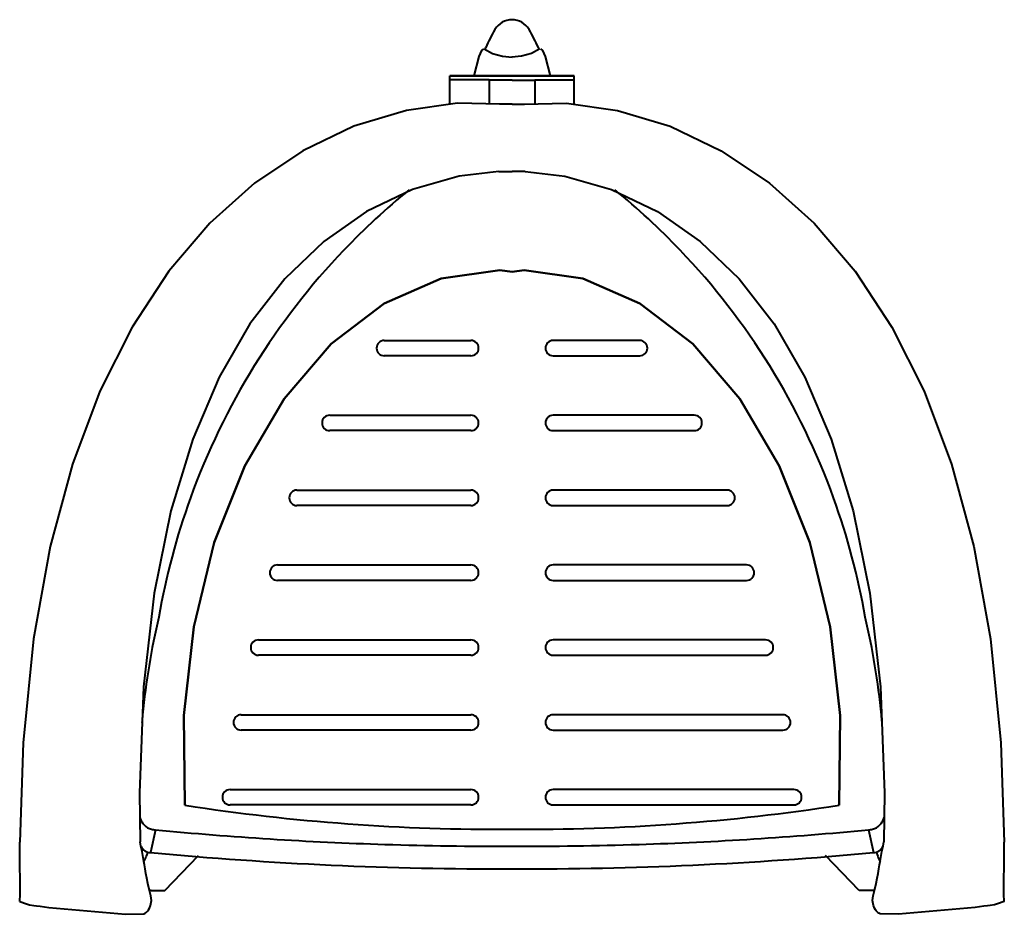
# Model space of a CAD drawing. Header units: millimetres. Extents: x -368 to 368, y -339 to 330.
import ezdxf

# ---------------------------------------------------------------- set-up
doc = ezdxf.new("R2010")
doc.units = ezdxf.units.MM
doc.layers.add('G-PLANOTM', color=6, linetype='Continuous', lineweight=40)

msp = doc.modelspace()

# ---------------------------------------------------------------- linework, layer by layer
at = {"layer": 'G-PLANOTM'}
for p, q in [((-0.21, 288.53), (-46.69, 288.53)), ((-46.69, 287.86), (-46.69, 288.48)), ((-46.69, 288.48), (-0.21, 288.48)), ((-46.69, 285.62), (-46.69, 287.86)), ((-0.21, 288.53), (46.26, 288.53)), ((46.26, 288.48), (-0.21, 288.48)), ((46.26, 287.86), (46.26, 288.48)), ((46.26, 285.62), (46.26, 287.86)), ((-17.28, 285.49), (-46.69, 285.49)), ((-46.69, 285.14), (-46.69, 285.49)), ((-46.69, 282.35), (-46.69, 285.14)), ((-46.69, 280.07), (-46.69, 282.35)), ((-46.69, 267.46), (-46.69, 280.07)), ((-17.28, 285.49), (-17.28, 285.14)), ((-17.28, 285.14), (-17.28, 282.35)), ((-0.21, 285.11), (-17.28, 285.11)), ((-17.28, 282.35), (-17.28, 280.07)), ((-17.28, 280.07), (-17.28, 267.73)), ((-0.21, 285.11), (16.86, 285.11)), ((16.86, 285.49), (46.26, 285.49)), ((16.86, 285.49), (16.86, 285.14)), ((16.86, 285.14), (16.86, 282.35)), ((16.86, 282.35), (16.86, 280.07)), ((16.86, 280.07), (16.86, 267.73)), ((46.26, 285.14), (46.26, 285.49)), ((46.26, 282.35), (46.26, 285.14)), ((46.26, 280.07), (46.26, 282.35)), ((46.26, 267.46), (46.26, 280.07)), ((-0.21, 267.24), (-9.52, 267.24)), ((-0.21, 267.24), (9.1, 267.24)), ((-17.13, 217.1), (-17.14, 217.12)), ((-10.05, 216.76), (-0.21, 216.75)), ((9.63, 216.76), (-0.21, 216.75)), ((16.7, 217.1), (16.72, 217.12)), ((-95.74, 90.46), (-30.94, 90.46)), ((95.31, 90.46), (30.52, 90.46)), ((-30.94, 78.96), (-95.74, 78.96)), ((30.52, 78.96), (95.31, 78.96)), ((-136.58, 34.46), (-30.94, 34.46)), ((136.15, 34.46), (30.52, 34.46)), ((-30.94, 22.96), (-136.58, 22.96)), ((30.52, 22.96), (136.15, 22.96)), ((-161.14, -21.54), (-30.94, -21.54)), ((160.72, -21.54), (30.52, -21.54)), ((-30.94, -33.04), (-161.14, -33.04)), ((30.52, -33.04), (160.72, -33.04)), ((-175.66, -77.54), (-30.94, -77.54)), ((175.23, -77.54), (30.52, -77.54)), ((-30.94, -89.04), (-175.66, -89.04)), ((30.52, -89.04), (175.23, -89.04)), ((-189.92, -133.54), (-30.94, -133.54)), ((189.49, -133.54), (30.52, -133.54)), ((-30.94, -145.04), (-189.92, -145.04)), ((30.52, -145.04), (189.49, -145.04)), ((-202.83, -189.54), (-30.94, -189.54)), ((202.4, -189.54), (30.52, -189.54)), ((-30.94, -201.04), (-202.83, -201.04)), ((30.52, -201.04), (202.4, -201.04)), ((-211.11, -245.54), (-30.94, -245.54)), ((210.68, -245.54), (30.52, -245.54)), ((-30.94, -257.04), (-211.11, -257.04)), ((30.52, -257.04), (210.68, -257.04)), ((-266.94, -275.64), (-270.52, -292.66)), ((266.52, -275.64), (270.09, -292.66)), ((-272.71, -292.39), (-273.77, -295.45)), ((272.29, -292.39), (273.34, -295.45)), ((-260.01, -320.97), (-234.82, -294.89)), ((259.59, -320.97), (234.4, -294.89)), ((-270.01, -320.97), (-260.01, -320.97)), ((269.59, -320.97), (259.59, -320.97)), ((-270.07, -326.03), (-270.08, -325.96)), ((269.65, -326.03), (269.66, -325.96))]:
    msp.add_line(p, q, dxfattribs=at)
for points in [[(-21.64, 308.7), (-22.94, 307.48), (-24.97, 302.96), (-28.67, 288.48)], [(-21.06, 308.65), (-14.77, 305.19), (-7.4, 303.02), (-0.01, 302.37)], [(20.63, 308.65), (14.35, 305.19), (6.97, 303.02), (-0.41, 302.37)], [(21.22, 308.7), (22.51, 307.48), (24.54, 302.96), (28.25, 288.48)], [(-9.17, 267.24), (-41.05, 267.91), (-79.04, 262.58), (-118.42, 250.66), (-156.73, 232.41), (-192.88, 208.16), (-226.36, 178.09), (-256.9, 142.24), (-284.32, 100.48), (-308.42, 52.54), (-328.96, -1.99), (-345.65, -63.6), (-358.1, -132.88), (-365.89, -210.47), (-368.47, -284.81)], [(8.75, 267.24), (40.62, 267.91), (78.62, 262.58), (117.99, 250.66), (156.3, 232.41), (192.45, 208.16), (225.93, 178.09), (256.48, 142.24), (283.9, 100.48), (308, 52.54), (328.54, -1.99), (345.22, -63.6), (357.68, -132.88), (365.46, -210.47), (368.05, -284.81)], [(-10.05, 216.76), (-39.72, 213.31), (-74.56, 203.29), (-109.01, 186.82), (-141.03, 164.49), (-170.09, 136.57), (-196.24, 102.8), (-219.24, 63.05), (-239.07, 16.63), (-255.37, -36.97), (-267.78, -98.5), (-275.77, -168.61), (-278.76, -248), (-278.35, -284.72)], [(9.63, 216.76), (39.3, 213.31), (74.14, 203.29), (108.59, 186.82), (140.61, 164.49), (169.66, 136.57), (195.82, 102.8), (218.82, 63.05), (238.64, 16.63), (254.95, -36.97), (267.35, -98.5), (275.35, -168.61), (278.34, -248), (277.93, -284.72)], [(-244.91, -257.34), (-245.74, -190.12), (-238.33, -123.85), (-222.92, -60.82), (-200.06, -3.24), (-170.55, 46.88), (-135.41, 87.81), (-95.88, 118.1), (-53.32, 136.72), (-9.22, 142.99), (-0.21, 141.71)], [(-0.21, 141.71), (-9.22, 142.99), (-53.32, 136.72), (-95.88, 118.1), (-135.41, 87.81), (-170.55, 46.88), (-200.06, -3.24), (-222.92, -60.82), (-238.33, -123.85), (-245.74, -190.12), (-244.91, -257.34)], [(244.49, -257.34), (245.32, -190.12), (237.9, -123.85), (222.49, -60.82), (199.64, -3.24), (170.13, 46.88), (134.99, 87.81), (95.45, 118.1), (52.89, 136.72), (8.79, 142.99), (-0.21, 141.71)], [(-0.21, 141.71), (8.79, 142.99), (52.89, 136.72), (95.45, 118.1), (134.99, 87.81), (170.13, 46.88), (199.64, -3.24), (222.49, -60.82), (237.9, -123.85), (245.32, -190.12), (244.49, -257.34)], [(-368.35, -329.28), (-368.27, -328.67), (-368.17, -324.32), (-368.17, -317.88), (-368.22, -310.96), (-368.27, -304.51), (-368.38, -293.13), (-368.47, -284.81)], [(-270.28, -325.08), (-271.61, -320.05), (-272.61, -315.7), (-273.37, -311.94), (-274.05, -308.33), (-274.65, -304.94), (-275.16, -301.94), (-275.61, -299.36), (-276.41, -294.9), (-276.97, -291.91), (-277.79, -287.79), (-278.35, -284.72)], [(269.86, -325.08), (271.19, -320.05), (272.18, -315.7), (272.95, -311.94), (273.62, -308.33), (274.22, -304.94), (274.74, -301.94), (275.19, -299.36), (275.98, -294.9), (276.55, -291.91), (277.37, -287.79), (277.93, -284.72)], [(367.93, -329.28), (367.85, -328.67), (367.75, -324.32), (367.75, -317.88), (367.79, -310.96), (367.84, -304.51), (367.96, -293.13), (368.05, -284.81)], [(-368.35, -329.28), (-363.41, -331.15), (-361.06, -331.66), (-357.83, -332.21), (-355.79, -332.51), (-353.24, -332.85), (-346.79, -333.65), (-289.27, -338.87), (-275.6, -338.57)], [(-275.54, -338.56), (-274.73, -338.09), (-273.97, -337.54), (-273.27, -336.92), (-272.65, -336.26), (-272.1, -335.56), (-271.31, -334.28), (-270.52, -332.2), (-269.92, -328.5)], [(-269.92, -328.5), (-270.28, -325.08)], [(269.49, -328.5), (269.86, -325.08)], [(275.11, -338.56), (274.3, -338.09), (273.54, -337.54), (272.85, -336.92), (272.22, -336.26), (271.67, -335.56), (270.89, -334.28), (270.09, -332.2), (269.49, -328.5)], [(367.93, -329.28), (362.99, -331.15), (360.63, -331.66), (357.4, -332.21), (355.36, -332.51), (352.81, -332.85), (346.37, -333.65), (288.85, -338.87), (275.17, -338.57)]]:
    msp.add_lwpolyline(points, dxfattribs=at)
for centre, radius, start, end in [((-0.21, 315.6), 14.82, 90, 149.69766), ((-0.21, 315.6), 14.82, 30.30234, 90), ((100.99, 256.46), 132.03, 149.69766, 156.30234), ((-101.41, 256.46), 132.03, 23.69766, 30.30234), ((-8.63, 304.57), 12.32, 156.30234, 163.00196), ((8.2, 304.57), 12.32, 16.99804, 23.69766), ((256.22, -206.91), 528.44, 129.11967, 136.31154), ((-256.65, -206.91), 528.44, 43.68846, 50.88033), ((256.22, -206.91), 528.44, 136.31154, 160.12909), ((-256.65, -206.91), 528.44, 19.87091, 43.68846), ((-95.74, 84.71), 5.75, 90, 270), ((-30.94, 84.71), 5.75, 270, 90), ((30.52, 84.71), 5.75, 90, 270), ((95.31, 84.71), 5.75, 270, 90), ((-136.58, 28.71), 5.75, 90, 270), ((-30.94, 28.71), 5.75, 270, 90), ((30.52, 28.71), 5.75, 90, 270), ((136.15, 28.71), 5.75, 270, 90), ((-161.14, -27.29), 5.75, 90, 270), ((-30.94, -27.29), 5.75, 270, 90), ((30.52, -27.29), 5.75, 90, 270), ((160.72, -27.29), 5.75, 270, 90), ((256.22, -206.91), 528.44, 160.12909, 170.14743), ((-256.65, -206.91), 528.44, 9.85257, 19.87091), ((-175.66, -83.29), 5.75, 90, 270), ((-30.94, -83.29), 5.75, 270, 90), ((30.52, -83.29), 5.75, 90, 270), ((175.23, -83.29), 5.75, 270, 90), ((272.04, -242.73), 551.12, 166.75772, 174.48024), ((-272.47, -242.73), 551.12, 5.51976, 13.24228), ((-189.92, -139.29), 5.75, 90, 270), ((-30.94, -139.29), 5.75, 270, 90), ((30.52, -139.29), 5.75, 90, 270), ((189.49, -139.29), 5.75, 270, 90), ((272.04, -242.73), 551.12, 174.48024, 175.05966), ((-202.83, -195.29), 5.75, 90, 270), ((-30.94, -195.29), 5.75, 270, 90), ((30.52, -195.29), 5.75, 90, 270), ((202.4, -195.29), 5.75, 270, 90), ((-272.47, -242.73), 551.12, 4.94034, 5.51976), ((-211.11, -251.29), 5.75, 90, 270), ((-30.94, -251.29), 5.75, 270, 90), ((30.52, -251.29), 5.75, 90, 270), ((210.68, -251.29), 5.75, 270, 90), ((-9.22, 1281.49), 1556.77, 261.29206, 270.33152), ((-9.22, 1281.49), 1556.77, 261.29206, 270.33152), ((8.79, 1281.49), 1556.77, 269.66848, 278.70794), ((8.79, 1281.49), 1556.77, 269.66848, 278.70794), ((-260.4, -260.61), 19.05, 197.57206, 208.76298), ((-266.94, -263.91), 11.72, 210, 240), ((266.52, -263.91), 11.72, 300, 330), ((259.97, -260.61), 19.05, 331.23702, 342.42794), ((-266.94, -263.91), 11.72, 240.00003, 255), ((-266.94, -263.91), 11.72, 255.00004, 269.99998), ((-9.22, 2416.61), 2704.55, 264.53183, 268.17728), ((8.79, 2416.61), 2704.55, 271.82272, 275.46817), ((266.52, -263.91), 11.72, 270.00002, 284.99996), ((266.52, -263.91), 11.72, 285, 299.99997), ((-9.22, 2416.61), 2704.55, 268.17728, 270.19083), ((8.79, 2416.61), 2704.55, 269.80917, 271.82272), ((-270.52, -284.72), 7.94, 205.36654, 270), ((-9.22, 2495.14), 2800.02, 264.64535, 270.18432), ((8.79, 2495.14), 2800.02, 269.81568, 275.35465), ((270.09, -284.72), 7.94, 270, 334.63346), ((-302.33, -285.61), 30.21, 332.41765, 341), ((301.9, -285.61), 30.21, 199, 207.58235), ((-270.01, -326.47), 5.5, 90, 104), ((269.59, -326.47), 5.5, 76, 90)]:
    msp.add_arc(centre, radius, start, end, dxfattribs=at)

doc.saveas('drawing.dxf')
